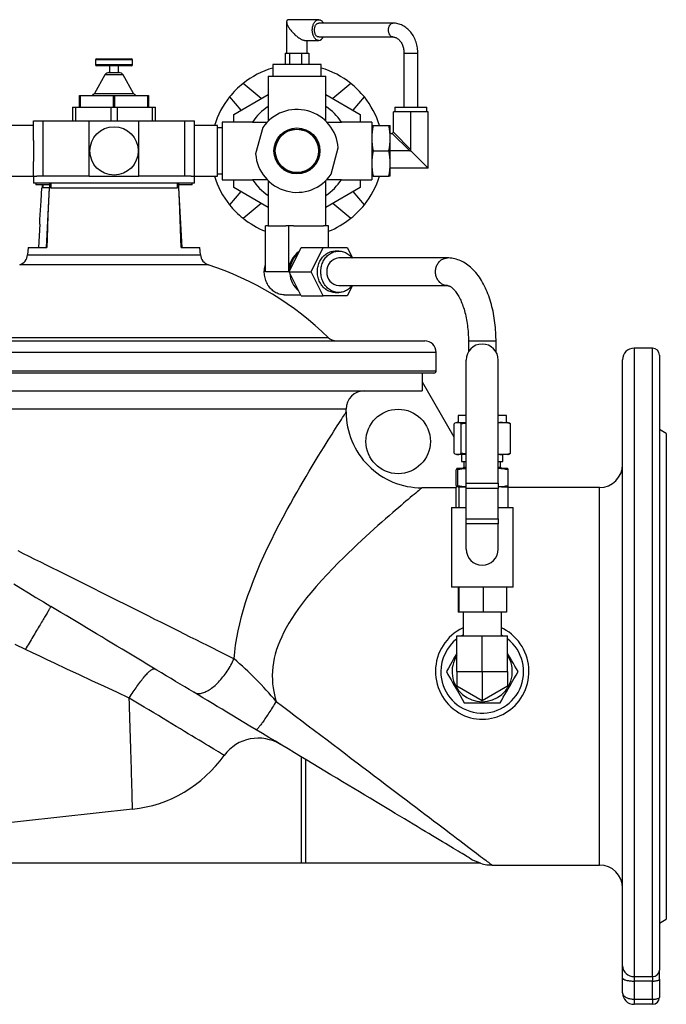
# Model space of a CAD drawing. Extents: x -79 to 923, y -526 to 822.
# Tile 3 of 4: x 120 to 401, y 392 to 820. Entities that reach past the tile are written whole.
import ezdxf

# ---------------------------------------------------------------- set-up
doc = ezdxf.new("R2010")
doc.units = 0
doc.layers.get('0').update_dxf_attribs({"linetype": 'CONTINUOUS'})

msp = doc.modelspace()

# ---------------------------------------------------------------- linework, layer by layer
at = {"color": 7, "linetype": 'CONTINUOUS'}
for p, q in [((236.42, 819.14), (236.42, 805.6)), ((250.37, 820.1), (237.38, 820.1)), ((282.55, 818.6), (250.37, 818.6)), ((244.46, 811.1), (250.37, 811.1)), ((245.42, 805.6), (245.42, 811.1)), ((250.37, 812.6), (282.55, 812.6)), ((235.78, 805.6), (236.75, 805.6)), ((235.78, 805.6), (235.78, 800.6)), ((236.75, 805.6), (237.72, 805.6)), ((237.72, 805.6), (240.29, 805.6)), ((237.72, 805.6), (237.72, 800.6)), ((240.29, 805.6), (242.86, 805.6)), ((242.86, 805.6), (244.46, 805.6)), ((242.86, 805.6), (242.86, 800.6)), ((244.46, 805.6), (246.07, 805.6)), ((246.07, 805.6), (246.07, 800.6)), ((287.42, 805.6), (287.42, 782.1)), ((293.42, 782.1), (293.42, 805.6)), ((153.42, 802.6), (153.42, 800.6)), ((153.92, 803.1), (161.42, 803.1)), ((168.92, 800.1), (153.92, 800.1)), ((159.42, 800.1), (159.42, 797.1)), ((161.42, 803.1), (168.92, 803.1)), ((163.42, 797.1), (163.42, 800.1)), ((169.42, 800.6), (169.42, 802.6)), ((230.42, 800.6), (230.42, 795.6)), ((251.42, 800.6), (230.42, 800.6)), ((251.42, 795.6), (251.42, 800.6)), ((157.5, 796.1), (152.88, 788.1)), ((159.24, 797.1), (161.42, 797.1)), ((161.42, 797.1), (163.61, 797.1)), ((169.96, 788.1), (165.34, 796.1)), ((228.42, 795.6), (228.42, 782.41)), ((228.42, 795.6), (253.42, 795.6)), ((253.42, 782.41), (253.42, 795.6)), ((225.3, 785.84), (217.5, 792.38)), ((264.34, 792.38), (256.54, 785.84)), ((146.42, 782.1), (146.42, 787.1)), ((146.42, 787.1), (146.67, 787.1)), ((146.67, 787.1), (161.17, 787.1)), ((161.17, 787.1), (161.67, 787.1)), ((161.67, 787.1), (176.17, 787.1)), ((176.17, 787.1), (176.42, 787.1)), ((176.42, 787.1), (176.42, 782.1)), ((213.42, 778.98), (228.42, 787.64)), ((253.42, 787.64), (268.42, 778.98)), ((211.64, 786.52), (216.48, 780.75)), ((265.36, 780.75), (270.2, 786.52)), ((143.42, 782.1), (143.42, 776.1)), ((143.42, 782.1), (144.87, 782.1)), ((144.87, 776.1), (144.87, 782.1)), ((144.87, 782.1), (159.97, 782.1)), ((159.97, 782.1), (159.97, 776.1)), ((159.97, 782.1), (162.87, 782.1)), ((162.87, 776.1), (162.87, 782.1)), ((162.87, 782.1), (177.97, 782.1)), ((177.97, 782.1), (177.97, 776.1)), ((177.97, 782.1), (179.42, 782.1)), ((179.42, 776.1), (179.42, 782.1)), ((213.42, 775.6), (213.42, 778.98)), ((228.42, 782.41), (228.42, 776.05)), ((253.42, 776.05), (253.42, 782.41)), ((268.42, 778.98), (268.42, 775.6)), ((282.92, 771.6), (282.92, 780.1)), ((290.42, 780.1), (282.92, 780.1)), ((283.42, 782.1), (283.42, 780.1)), ((283.42, 782.1), (297.42, 782.1)), ((290.42, 763.6), (290.42, 780.1)), ((297.92, 780.1), (290.42, 780.1)), ((297.42, 780.1), (297.42, 782.1)), ((297.92, 755.6), (297.92, 780.1)), ((126.42, 767.68), (126.42, 776.1)), ((126.42, 776.1), (130.67, 776.1)), ((130.67, 776.1), (150.67, 776.1)), ((150.67, 752.1), (150.67, 776.1)), ((150.67, 776.1), (172.17, 776.1)), ((172.17, 752.1), (172.17, 776.1)), ((172.17, 776.1), (192.17, 776.1)), ((192.17, 776.1), (196.42, 776.1)), ((196.42, 767.68), (196.42, 776.1)), ((221.61, 775.6), (208.42, 775.6)), ((208.42, 775.6), (208.42, 750.6)), ((221.61, 775.6), (227.97, 775.6)), ((253.87, 775.6), (260.23, 775.6)), ((273.42, 775.6), (260.23, 775.6)), ((273.42, 775.6), (273.42, 750.6)), ((126.42, 774.1), (116.42, 774.1)), ((206.42, 774.1), (196.42, 774.1)), ((206.42, 752.1), (206.42, 774.1)), ((208.42, 773.1), (206.42, 773.1)), ((226.04, 773.23), (222.97, 761.8)), ((273.42, 774.1), (274.04, 774.1)), ((274.04, 774.1), (280.8, 774.1)), ((280.8, 774.1), (281.42, 774.1)), ((281.42, 768.6), (281.42, 774.1)), ((281.92, 770.6), (281.42, 770.6)), ((126.42, 767.68), (126.42, 758.52)), ((196.42, 758.52), (196.42, 767.68)), ((281.42, 757.6), (281.42, 768.6)), ((255.8, 752.97), (258.87, 764.4)), ((274.04, 763.1), (280.8, 763.1)), ((289.92, 763.1), (281.42, 763.1)), ((290.36, 763.16), (297.92, 755.6)), ((126.42, 752.1), (126.42, 758.52)), ((196.42, 752.1), (196.42, 758.52)), ((281.42, 752.1), (281.42, 757.6)), ((206.42, 753.1), (208.42, 753.1)), ((297.92, 755.6), (281.42, 755.6)), ((116.42, 752.1), (126.42, 752.1)), ((126.42, 752.1), (126.42, 749.1)), ((126.42, 752.1), (127.88, 752.1)), ((133.96, 749.1), (126.42, 749.1)), ((127.42, 749.1), (127.42, 748.35)), ((150.67, 752.1), (127.88, 752.1)), ((133.32, 749.1), (133.32, 747.1)), ((150.67, 752.1), (172.17, 752.1)), ((194.96, 752.1), (172.17, 752.1)), ((196.42, 749.1), (188.88, 749.1)), ((189.52, 747.1), (189.52, 749.1)), ((194.96, 752.1), (196.42, 752.1)), ((195.42, 748.35), (195.42, 749.1)), ((196.42, 749.1), (196.42, 752.1)), ((196.42, 752.1), (206.42, 752.1)), ((208.42, 750.6), (221.61, 750.6)), ((213.42, 747.22), (213.42, 750.6)), ((227.97, 750.6), (221.61, 750.6)), ((228.42, 750.15), (228.42, 743.79)), ((253.42, 743.79), (253.42, 750.15)), ((260.23, 750.6), (253.87, 750.6)), ((260.23, 750.6), (273.42, 750.6)), ((268.42, 750.6), (268.42, 747.22)), ((274.04, 752.1), (273.42, 752.1)), ((274.04, 752.1), (280.8, 752.1)), ((281.42, 752.1), (280.8, 752.1)), ((133.32, 748.35), (127.42, 748.35)), ((130.45, 747.1), (130.06, 747.1)), ((130.25, 748.35), (130.25, 747.1)), ((133.24, 747.1), (130.45, 747.1)), ((133.24, 747.1), (131.87, 721.1)), ((133.96, 747.1), (133.24, 747.1)), ((133.24, 747.1), (133.24, 747.1)), ((133.96, 747.1), (188.88, 747.1)), ((189.6, 747.1), (188.88, 747.1)), ((195.42, 748.35), (189.52, 748.35)), ((190.97, 721.1), (189.6, 747.1)), ((189.6, 747.1), (189.6, 747.1)), ((216.48, 745.45), (211.64, 739.68)), ((228.42, 738.56), (213.42, 747.22)), ((268.42, 747.22), (253.42, 738.56)), ((270.2, 739.68), (265.36, 745.45)), ((217.5, 733.82), (225.3, 740.36)), ((228.42, 743.79), (228.42, 730.6)), ((253.42, 730.6), (253.42, 743.79)), ((256.54, 740.36), (264.34, 733.82)), ((129.13, 731.23), (128.6, 721.1)), ((227.24, 710.6), (227.24, 730.6)), ((228.42, 730.6), (227.24, 730.6)), ((228.42, 730.6), (236.06, 730.6)), ((237.32, 730.6), (236.06, 730.6)), ((237.32, 710.6), (237.32, 730.6)), ((239.48, 730.6), (237.32, 730.6)), ((239.48, 730.6), (252.44, 730.6)), ((254.6, 730.6), (252.44, 730.6)), ((254.6, 721.1), (254.6, 730.6)), ((124.15, 721.1), (123.87, 717.94)), ((124.15, 721.1), (132.24, 721.1)), ((190.6, 721.1), (198.7, 721.1)), ((198.97, 717.94), (198.7, 721.1)), ((237.5, 710.6), (242.74, 721.1)), ((242.74, 721.1), (252.31, 721.1)), ((247.08, 710.6), (252.31, 721.1)), ((252.31, 721.1), (262.78, 721.1)), ((259.06, 719.6), (257.55, 719.6)), ((262.78, 721.1), (265.03, 716.6)), ((306.3, 716.6), (259.06, 716.6)), ((242.74, 700.1), (237.5, 710.6)), ((237.5, 710.6), (247.08, 710.6)), ((252.31, 700.1), (247.08, 710.6)), ((257.55, 701.6), (259.06, 701.6)), ((259.06, 704.6), (306.3, 704.6)), ((265.03, 704.6), (262.78, 700.1)), ((235.38, 700.6), (242.49, 700.6)), ((242.74, 700.1), (252.31, 700.1)), ((262.78, 700.1), (252.31, 700.1)), ((26.42, 680.6), (296.42, 680.6)), ((315.42, 680.6), (315.42, 675.81)), ((327.42, 675.81), (327.42, 680.6)), ((395.42, 677.4), (387.42, 677.4)), ((301.42, 667.6), (301.42, 675.6)), ((314.42, 618.76), (314.42, 672.21)), ((328.42, 618.76), (328.42, 672.21)), ((382.42, 409.05), (382.42, 672.4)), ((398.42, 674.4), (398.42, 407.22)), ((300.42, 666.6), (22.42, 666.6)), ((295.42, 662.66), (295.42, 666.6)), ((27.51, 658.9), (295.33, 658.9)), ((295.33, 662.66), (295.33, 658.9)), ((295.42, 662.66), (295.33, 662.66)), ((309.19, 638.81), (295.42, 662.66)), ((262.3, 649.71), (262.3, 650.9)), ((310.92, 648.17), (310.92, 645.17)), ((311.25, 648.17), (310.92, 648.17)), ((314.42, 648.17), (311.25, 648.17)), ((331.92, 648.17), (328.42, 648.17)), ((331.92, 645.17), (331.92, 648.17)), ((309.19, 631.79), (309.19, 644.55)), ((310.42, 645.17), (310.06, 645.04)), ((310.42, 645.17), (310.77, 645.17)), ((310.77, 645.17), (314.42, 645.17)), ((312.34, 631.79), (312.34, 644.55)), ((328.42, 645.14), (329.12, 645.17)), ((328.42, 645.17), (329.12, 645.17)), ((329.12, 645.17), (332.42, 645.17)), ((332.78, 645.04), (332.42, 645.17)), ((333.65, 631.79), (333.65, 644.55)), ((401.42, 640.4), (398.42, 642.13)), ((401.42, 640.4), (401.42, 429.4)), ((310.06, 631.3), (310.42, 631.17)), ((310.77, 631.17), (310.42, 631.17)), ((314.42, 631.17), (310.77, 631.17)), ((312.42, 631.17), (312.42, 628.17)), ((329.12, 631.17), (328.42, 631.19)), ((329.12, 631.17), (328.42, 631.17)), ((332.42, 631.17), (329.12, 631.17)), ((330.42, 628.17), (330.42, 631.17)), ((332.42, 631.17), (332.78, 631.3)), ((310.09, 617.79), (310.09, 624.55)), ((310.42, 625.17), (310.4, 625.16)), ((310.44, 625.17), (310.42, 625.17)), ((314.42, 625.17), (310.44, 625.17)), ((310.79, 617.79), (310.79, 624.55)), ((312.42, 628.17), (314.42, 628.17)), ((313.42, 625.67), (312.92, 625.17)), ((313.42, 628.17), (313.42, 625.67)), ((313.42, 625.67), (314.42, 625.67)), ((328.42, 628.17), (330.42, 628.17)), ((328.42, 625.67), (329.42, 625.67)), ((332.42, 625.17), (328.42, 625.17)), ((329.42, 625.67), (329.42, 628.17)), ((329.92, 625.17), (329.42, 625.67)), ((332.44, 625.16), (332.42, 625.17)), ((332.75, 617.79), (332.75, 624.55)), ((310.15, 616.75), (295.24, 616.75)), ((310.15, 608.17), (310.15, 617.17)), ((310.15, 617.17), (310.4, 617.17)), ((310.4, 617.17), (310.42, 617.17)), ((310.44, 617.17), (310.42, 617.17)), ((311.04, 617.17), (310.44, 617.17)), ((311.04, 617.17), (311.41, 617.17)), ((311.41, 608.17), (311.41, 617.17)), ((311.41, 617.17), (314.42, 617.17)), ((314.42, 616.52), (314.42, 618.76)), ((314.42, 603.31), (314.42, 616.52)), ((328.42, 618.76), (328.42, 616.52)), ((329.75, 617.17), (328.42, 617.17)), ((328.42, 603.31), (328.42, 616.52)), ((329.75, 617.17), (332.69, 617.17)), ((332.42, 617.17), (332.44, 617.17)), ((332.69, 608.17), (332.69, 617.17)), ((372.42, 616.9), (332.69, 616.9)), ((308.02, 608.17), (308.02, 573.67)), ((308.02, 608.17), (314.42, 608.17)), ((328.42, 608.17), (334.82, 608.17)), ((334.82, 573.67), (334.82, 608.17)), ((314.42, 601.07), (314.42, 603.31)), ((328.42, 603.31), (328.42, 601.07)), ((314.42, 590.17), (314.42, 601.07)), ((328.42, 590.17), (328.42, 601.07)), ((321.42, 573.67), (308.02, 573.67)), ((310.93, 573.67), (310.93, 562.67)), ((311.32, 573.67), (311.32, 562.67)), ((334.82, 573.67), (321.42, 573.67)), ((321.8, 573.67), (321.8, 562.67)), ((331.91, 573.67), (331.91, 562.67)), ((311.32, 562.67), (310.93, 562.67)), ((321.8, 562.67), (311.32, 562.67)), ((313.09, 562.67), (313.09, 552.4)), ((331.91, 562.67), (321.8, 562.67)), ((329.75, 552.4), (329.75, 562.67)), ((310.42, 536.9), (310.42, 552.4)), ((310.42, 552.4), (321.42, 552.4)), ((321.42, 536.9), (321.42, 552.4)), ((321.42, 552.4), (332.42, 552.4)), ((332.42, 536.9), (332.42, 552.4)), ((310.42, 536.9), (310.42, 530.55)), ((321.42, 536.9), (321.42, 524.2)), ((332.42, 536.9), (332.42, 530.55)), ((321.42, 524.2), (310.42, 530.55)), ((332.42, 530.55), (321.42, 524.2)), ((313.63, 523.4), (329.21, 523.4)), ((242.81, 499.86), (242.81, 453.9)), ((244.57, 498.8), (244.57, 453.9)), ((82.81, 453.9), (242.81, 453.9)), ((242.81, 453.9), (244.57, 453.9)), ((244.57, 453.9), (320.6, 453.9)), ((325.67, 452.9), (372.42, 452.9)), ((398.42, 427.67), (401.42, 429.4)), ((382.42, 403.79), (382.42, 409.05)), ((398.42, 403.28), (398.42, 407.22)), ((382.42, 397.4), (382.42, 403.79)), ((398.42, 403.28), (398.42, 395.4)), ((395.42, 392.4), (387.42, 392.4))]:
    msp.add_line(p, q, dxfattribs=at)
at = {"color": 8, "linetype": 'CONTINUOUS'}
for p, q in [((287.42, 805.6), (293.42, 805.6)), ((161.42, 802.6), (153.42, 802.6)), ((153.42, 800.6), (169.42, 800.6)), ((169.42, 802.6), (161.42, 802.6)), ((165.34, 796.1), (157.5, 796.1)), ((146.67, 787.1), (146.67, 782.1)), ((152.88, 788.1), (169.96, 788.1)), ((161.17, 782.1), (161.17, 787.1)), ((161.67, 787.1), (161.67, 782.1)), ((176.17, 782.1), (176.17, 787.1)), ((130.67, 752.1), (130.67, 776.1)), ((192.17, 752.1), (192.17, 776.1)), ((289.92, 763.1), (282.33, 770.69)), ((282.83, 771.19), (290.42, 763.6)), ((133.96, 749.1), (133.96, 747.1)), ((188.88, 749.1), (133.96, 749.1)), ((188.88, 749.1), (188.88, 747.1)), ((130.45, 748.35), (130.45, 747.1)), ((123.87, 717.94), (198.97, 717.94)), ((202.41, 713.62), (120.43, 713.62)), ((237.32, 710.6), (227.24, 710.6)), ((68.36, 682.03), (254.48, 682.03)), ((315.42, 680.6), (327.42, 680.6)), ((387.42, 677.4), (387.42, 404.47)), ((395.42, 404.47), (395.42, 677.4)), ((301.42, 675.6), (21.42, 675.6)), ((21.42, 667.6), (301.42, 667.6)), ((262.3, 650.9), (60.54, 650.9)), ((314.42, 618.76), (328.42, 618.76)), ((328.42, 616.52), (314.42, 616.52)), ((372.42, 534.9), (372.42, 616.9)), ((314.42, 603.31), (328.42, 603.31)), ((328.42, 601.07), (314.42, 601.07)), ((310.42, 536.9), (321.42, 536.9)), ((321.42, 536.9), (332.42, 536.9)), ((372.42, 452.9), (372.42, 534.9)), ((387.42, 404.47), (395.42, 404.47)), ((387.42, 404.47), (387.42, 402.5)), ((395.42, 402.5), (387.42, 402.5)), ((387.42, 402.5), (387.42, 394.62)), ((395.42, 404.47), (395.42, 402.5)), ((395.42, 394.62), (395.42, 402.5)), ((387.42, 394.62), (395.42, 394.62)), ((387.42, 394.62), (387.42, 392.4)), ((395.42, 394.62), (395.42, 392.4))]:
    msp.add_line(p, q, dxfattribs=at)
at = {"color": 7, "linetype": 'CONTINUOUS', "flags": 128}
for points in [[(237.38, 820.1), (237.28, 820.1), (237.09, 820.07), (236.93, 820.02), (236.79, 819.95), (236.67, 819.85), (236.57, 819.73), (236.5, 819.59), (236.45, 819.43), (236.42, 819.24), (236.42, 819.03), (236.45, 818.81), (236.5, 818.57), (236.57, 818.31), (236.67, 818.04), (236.79, 817.75), (236.93, 817.46), (237.1, 817.15), (237.28, 816.83), (237.49, 816.51), (237.71, 816.18), (237.95, 815.85), (238.21, 815.52), (238.49, 815.18), (238.77, 814.85), (239.07, 814.53), (239.38, 814.21), (239.69, 813.9), (240.02, 813.59), (240.34, 813.3), (240.68, 813.02), (241.01, 812.76), (241.34, 812.51), (241.67, 812.27), (242, 812.06), (242.32, 811.86), (242.63, 811.69), (242.93, 811.53), (243.22, 811.4), (243.5, 811.29), (243.77, 811.21), (244.02, 811.15), (244.25, 811.11), (244.46, 811.1)], [(250.37, 811.1), (250.12, 811.12), (249.88, 811.17), (249.64, 811.26), (249.41, 811.38), (249.18, 811.53), (248.96, 811.72), (248.76, 811.94), (248.57, 812.18), (248.39, 812.45), (248.22, 812.75), (248.08, 813.07), (247.95, 813.41), (247.84, 813.76), (247.75, 814.13), (247.68, 814.52), (247.63, 814.91), (247.6, 815.3), (247.6, 815.7), (247.61, 816.1), (247.65, 816.49), (247.71, 816.88), (247.79, 817.25), (247.89, 817.62), (248.01, 817.96), (248.15, 818.29), (248.3, 818.6), (248.47, 818.89), (248.66, 819.14), (248.86, 819.38), (249.07, 819.58), (249.29, 819.75), (249.52, 819.89), (249.76, 819.99), (250, 820.06), (250.25, 820.1), (250.49, 820.1), (250.74, 820.06), (250.98, 819.99), (251.21, 819.89), (251.45, 819.75), (251.67, 819.58), (251.88, 819.38), (252.08, 819.14), (252.26, 818.89), (252.44, 818.6), (252.44, 818.6)], [(250.37, 812.6), (250.27, 812.6), (250.07, 812.64), (249.87, 812.71), (249.69, 812.81), (249.5, 812.95), (249.33, 813.12), (249.17, 813.31), (249.03, 813.54), (248.9, 813.78), (248.78, 814.05), (248.69, 814.34), (248.62, 814.64), (248.56, 814.95), (248.53, 815.28), (248.52, 815.6), (248.53, 815.92), (248.56, 816.24), (248.62, 816.56), (248.69, 816.86), (248.78, 817.15), (248.9, 817.42), (249.03, 817.66), (249.17, 817.89), (249.33, 818.08), (249.5, 818.25), (249.69, 818.39), (249.87, 818.49), (250.07, 818.56), (250.27, 818.6), (250.37, 818.6)], [(293.42, 805.6), (293.42, 805.96), (293.39, 806.6), (293.33, 807.24), (293.25, 807.87), (293.15, 808.5), (293.02, 809.12), (292.86, 809.74), (292.68, 810.34), (292.47, 810.94), (292.24, 811.52), (291.98, 812.08), (291.7, 812.63), (291.4, 813.17), (291.08, 813.69), (290.73, 814.18), (290.37, 814.66), (289.98, 815.11), (289.58, 815.54), (289.15, 815.94), (288.72, 816.32), (288.26, 816.67), (287.8, 817), (287.32, 817.29), (286.83, 817.56), (286.32, 817.8), (285.81, 818), (285.3, 818.18), (284.77, 818.33), (284.25, 818.44), (283.72, 818.52), (283.18, 818.58), (282.68, 818.6), (282.55, 818.6)], [(282.55, 812.6), (282.67, 812.6), (282.98, 812.57), (283.29, 812.51), (283.6, 812.42), (283.9, 812.31), (284.2, 812.16), (284.48, 812), (284.76, 811.8), (285.03, 811.58), (285.29, 811.34), (285.54, 811.08), (285.78, 810.79), (286.01, 810.48), (286.22, 810.15), (286.42, 809.8), (286.6, 809.43), (286.77, 809.04), (286.92, 808.64), (287.05, 808.22), (287.17, 807.8), (287.26, 807.36), (287.33, 806.91), (287.38, 806.46), (287.41, 806), (287.42, 805.6)], [(129.13, 731.23), (129.24, 733.28), (129.71, 741.46), (130.06, 747.1)], [(133.24, 747.1), (132.94, 741.1), (132.68, 735.11), (132.49, 730.1), (132.33, 725.1), (132.24, 721.1)], [(190.6, 721.1), (190.51, 725.1), (190.38, 729.19), (190.23, 733.28), (189.88, 741.46), (189.6, 747.1)], [(257.55, 701.6), (257.19, 701.61), (256.7, 701.65), (256.22, 701.73), (255.75, 701.84), (255.28, 701.99), (254.83, 702.17), (254.38, 702.38), (253.94, 702.63), (253.52, 702.9), (253.12, 703.2), (252.73, 703.54), (252.36, 703.9), (252.01, 704.29), (251.68, 704.7), (251.37, 705.13), (251.09, 705.58), (250.84, 706.06), (250.61, 706.55), (250.4, 707.06), (250.22, 707.58), (250.08, 708.11), (249.96, 708.66), (249.87, 709.21), (249.81, 709.76), (249.78, 710.32), (249.78, 710.88), (249.81, 711.44), (249.87, 711.99), (249.96, 712.54), (250.08, 713.09), (250.22, 713.62), (250.4, 714.14), (250.61, 714.65), (250.84, 715.14), (251.09, 715.61), (251.37, 716.07), (251.68, 716.5), (252.01, 716.91), (252.36, 717.3), (252.73, 717.66), (253.12, 717.99), (253.52, 718.3), (253.94, 718.57), (254.38, 718.82), (254.83, 719.03), (255.28, 719.21), (255.75, 719.36), (256.22, 719.47), (256.7, 719.55), (257.19, 719.59), (257.55, 719.6)], [(264.85, 704.6), (264.77, 704.49), (264.43, 704.09), (264.07, 703.72), (263.69, 703.37), (263.29, 703.05), (262.88, 702.76), (262.45, 702.5), (262.01, 702.27), (261.55, 702.08), (261.09, 701.91), (260.62, 701.78), (260.14, 701.69), (259.66, 701.63), (259.18, 701.6), (258.7, 701.61), (258.22, 701.65), (257.74, 701.73), (257.26, 701.84), (256.8, 701.99), (256.34, 702.17), (255.89, 702.38), (255.46, 702.63), (255.03, 702.9), (254.63, 703.2), (254.24, 703.54), (253.87, 703.9), (253.52, 704.29), (253.19, 704.7), (252.89, 705.13), (252.6, 705.58), (252.35, 706.06), (252.12, 706.55), (251.91, 707.06), (251.74, 707.58), (251.59, 708.11), (251.47, 708.66), (251.38, 709.21), (251.32, 709.76), (251.29, 710.32), (251.29, 710.88), (251.32, 711.44), (251.38, 711.99), (251.47, 712.54), (251.59, 713.09), (251.74, 713.62), (251.91, 714.14), (252.12, 714.65), (252.35, 715.14), (252.6, 715.61), (252.89, 716.07), (253.19, 716.5), (253.52, 716.91), (253.87, 717.3), (254.24, 717.66), (254.63, 717.99), (255.03, 718.3), (255.46, 718.57), (255.89, 718.82), (256.34, 719.03), (256.8, 719.21), (257.26, 719.36), (257.74, 719.47), (258.22, 719.55), (258.7, 719.59), (259.18, 719.6), (259.66, 719.57), (260.14, 719.51), (260.62, 719.42), (261.09, 719.29), (261.55, 719.12), (262.01, 718.93), (262.45, 718.7), (262.88, 718.44), (263.29, 718.15), (263.69, 717.83), (264.07, 717.48), (264.43, 717.11), (264.77, 716.71), (264.85, 716.6)], [(327.42, 680.6), (327.42, 681.16), (327.4, 682.2), (327.37, 683.25), (327.32, 684.29), (327.25, 685.33), (327.16, 686.37), (327.06, 687.4), (326.95, 688.43), (326.81, 689.45), (326.66, 690.46), (326.5, 691.47), (326.31, 692.47), (326.11, 693.46), (325.89, 694.44), (325.66, 695.41), (325.41, 696.37), (325.14, 697.31), (324.86, 698.25), (324.56, 699.17), (324.25, 700.08), (323.91, 700.97), (323.56, 701.85), (323.2, 702.71), (322.82, 703.55), (322.42, 704.38), (322, 705.19), (321.57, 705.98), (321.12, 706.75), (320.65, 707.49), (320.17, 708.22), (319.67, 708.91), (319.16, 709.59), (318.63, 710.24), (318.09, 710.86), (317.53, 711.45), (316.96, 712.01), (316.38, 712.54), (315.79, 713.04), (315.19, 713.51), (314.58, 713.94), (313.97, 714.34), (313.34, 714.71), (312.71, 715.04), (312.08, 715.34), (311.44, 715.61), (310.8, 715.85), (310.15, 716.05), (309.51, 716.22), (308.86, 716.36), (308.21, 716.47), (307.56, 716.54), (306.91, 716.59), (306.3, 716.6)], [(235.38, 700.6), (235.25, 700.6), (234.74, 700.63), (234.24, 700.69), (233.74, 700.78), (233.24, 700.91), (232.76, 701.07), (232.28, 701.27), (231.81, 701.49), (231.36, 701.75), (230.91, 702.04), (230.49, 702.36), (230.08, 702.7), (229.69, 703.08), (229.32, 703.48), (228.96, 703.9), (228.64, 704.35), (228.33, 704.82), (228.05, 705.31), (227.79, 705.81), (227.56, 706.34), (227.36, 706.87), (227.19, 707.43), (227.04, 707.99), (226.92, 708.56), (226.83, 709.14), (226.77, 709.72), (226.74, 710.31), (226.74, 710.89), (226.77, 711.48), (226.83, 712.06), (226.92, 712.64), (227.04, 713.21), (227.19, 713.77), (227.24, 713.97)], [(306.3, 704.6), (306.36, 704.6), (306.53, 704.58), (306.69, 704.55), (306.86, 704.51), (307.02, 704.45), (307.2, 704.38), (307.4, 704.28), (307.61, 704.16), (307.84, 704.01), (308.07, 703.85), (308.31, 703.66), (308.56, 703.44), (308.81, 703.2), (309.07, 702.93), (309.34, 702.64), (309.61, 702.32), (309.88, 701.97), (310.16, 701.59), (310.44, 701.19), (310.71, 700.76), (310.99, 700.3), (311.27, 699.82), (311.54, 699.31), (311.8, 698.77), (312.07, 698.21), (312.33, 697.62), (312.58, 697.01), (312.82, 696.38), (313.06, 695.72), (313.29, 695.05), (313.51, 694.35), (313.72, 693.63), (313.92, 692.9), (314.11, 692.15), (314.28, 691.38), (314.45, 690.59), (314.6, 689.79), (314.75, 688.98), (314.87, 688.16), (314.99, 687.33), (315.09, 686.48), (315.18, 685.63), (315.26, 684.77), (315.32, 683.9), (315.36, 683.03), (315.4, 682.16), (315.42, 681.29), (315.42, 680.6)], [(312.34, 644.55), (313.86, 644.81), (314.42, 644.88)], [(314.42, 631.46), (313.87, 631.53), (312.34, 631.79)], [(196.05, 527.96), (194.13, 529.11), (192.19, 530.27), (190.21, 531.46), (188.21, 532.66), (186.19, 533.88), (184.14, 535.11), (182.07, 536.35), (179.98, 537.61), (177.88, 538.87), (175.75, 540.15), (173.61, 541.44), (171.45, 542.73), (169.28, 544.04), (167.1, 545.35), (164.91, 546.67), (162.71, 547.99), (160.5, 549.31), (158.29, 550.64), (156.07, 551.98), (153.85, 553.31), (151.63, 554.64), (149.41, 555.98), (147.19, 557.31), (144.98, 558.64), (142.77, 559.97), (140.57, 561.29), (138.38, 562.6), (136.2, 563.92), (134.03, 565.22)], [(312.27, 552.4), (312.53, 552.55), (313.09, 552.86)], [(312.6, 518.29), (313.79, 517.75), (315.03, 517.29), (316.29, 516.9), (317.58, 516.6), (318.88, 516.39), (320.19, 516.27), (321.52, 516.23), (322.84, 516.28), (324.16, 516.42), (325.46, 516.64), (326.72, 516.95), (327.96, 517.34), (329.18, 517.81), (330.36, 518.35), (331.5, 518.97), (332.62, 519.68), (333.7, 520.46), (334.72, 521.32), (335.69, 522.23), (336.59, 523.2), (337.46, 524.28), (338.26, 525.41), (338.99, 526.59), (339.63, 527.82), (340.19, 529.09), (340.67, 530.41), (341.06, 531.76), (341.36, 533.13), (341.57, 534.53), (341.69, 535.92), (341.71, 537.31), (341.65, 538.7), (341.49, 540.08), (341.24, 541.45), (340.91, 542.79), (340.49, 544.11), (339.98, 545.39), (339.39, 546.65), (338.72, 547.86), (337.97, 549.01), (337.13, 550.14), (336.22, 551.2), (335.23, 552.21), (334.18, 553.14), (333.07, 554), (331.9, 554.78), (330.68, 555.47), (329.75, 555.92)], [(329.75, 552.86), (329.96, 552.74), (330.57, 552.4)], [(310.42, 544.85), (310.16, 544.4), (309.45, 543.17), (308.85, 542.12), (308.24, 541.07), (307.64, 540.03), (306.73, 538.45), (305.83, 536.9)], [(337.01, 536.9), (336.34, 538.07), (335.65, 539.25), (334.97, 540.44), (334.26, 541.66), (333.55, 542.89), (332.83, 544.13), (332.42, 544.85)], [(305.83, 536.9), (306.51, 535.73), (307.19, 534.55), (307.87, 533.36), (308.58, 532.14), (309.29, 530.9), (310.01, 529.67), (310.61, 528.62), (311.22, 527.57), (311.82, 526.53), (312.73, 524.95), (313.63, 523.4)], [(329.21, 523.4), (329.89, 524.57), (330.57, 525.75), (331.26, 526.94), (331.96, 528.16), (332.68, 529.39), (333.39, 530.63), (334, 531.68), (334.6, 532.73), (335.2, 533.77), (336.11, 535.34), (337.01, 536.9)], [(223.13, 511.68), (220.49, 513.27), (217.85, 514.86), (215.21, 516.44), (212.59, 518.02), (210.47, 519.29), (208.36, 520.56), (206.27, 521.81), (204.2, 523.05), (202.11, 524.31), (200.05, 525.55), (198.03, 526.77), (196.05, 527.96)], [(316.1, 455.82), (315.71, 456.05), (315.25, 456.33), (314.71, 456.65), (314.11, 457.02), (313.43, 457.43), (312.67, 457.88), (311.85, 458.37), (310.95, 458.91), (309.99, 459.49), (308.95, 460.12), (307.85, 460.78), (306.67, 461.48), (305.43, 462.23), (304.12, 463.02), (302.75, 463.84), (301.31, 464.71), (299.81, 465.61), (298.24, 466.55), (296.61, 467.53), (294.92, 468.54), (293.18, 469.59), (291.37, 470.68), (289.51, 471.8), (287.59, 472.95), (285.62, 474.14), (283.59, 475.35), (281.51, 476.6), (279.38, 477.88), (277.2, 479.19), (274.98, 480.53), (272.71, 481.89), (270.4, 483.28), (268.04, 484.7), (265.64, 486.14), (263.2, 487.6), (260.73, 489.09), (258.22, 490.6), (255.67, 492.13), (253.09, 493.68), (250.49, 495.24), (247.85, 496.83), (245.19, 498.43), (242.5, 500.04), (239.78, 501.67), (237.05, 503.32), (234.3, 504.97), (231.53, 506.64), (228.74, 508.31), (225.94, 509.99), (223.13, 511.68)], [(169.46, 477.15), (106.09, 470.26), (82.81, 467.75)]]:
    msp.add_lwpolyline(points, dxfattribs=at)
at = {"color": 8, "linetype": 'CONTINUOUS', "flags": 128}
for points in [[(282.54, 812.6), (282.45, 812.6), (282.25, 812.64), (282.05, 812.71), (281.86, 812.81), (281.68, 812.95), (281.51, 813.12), (281.35, 813.31), (281.2, 813.54), (281.07, 813.78), (280.96, 814.05), (280.87, 814.34), (280.79, 814.64), (280.74, 814.95), (280.71, 815.28), (280.7, 815.6), (280.71, 815.92), (280.74, 816.24), (280.79, 816.56), (280.87, 816.86), (280.96, 817.15), (281.07, 817.42), (281.2, 817.66), (281.35, 817.89), (281.51, 818.08), (281.68, 818.25), (281.86, 818.39), (282.05, 818.49), (282.25, 818.56), (282.45, 818.6), (282.55, 818.6)], [(306.3, 704.6), (306.21, 704.6), (305.81, 704.63), (305.43, 704.69), (305.04, 704.78), (304.67, 704.91), (304.3, 705.07), (303.94, 705.26), (303.6, 705.48), (303.27, 705.73), (302.96, 706.01), (302.67, 706.32), (302.41, 706.65), (302.16, 707), (301.93, 707.37), (301.74, 707.76), (301.56, 708.17), (301.42, 708.59), (301.3, 709.03), (301.21, 709.47), (301.15, 709.92), (301.13, 710.37), (301.13, 710.83), (301.15, 711.28), (301.21, 711.73), (301.3, 712.17), (301.42, 712.6), (301.56, 713.03), (301.74, 713.43), (301.93, 713.83), (302.16, 714.2), (302.41, 714.55), (302.67, 714.88), (302.96, 715.19), (303.27, 715.47), (303.6, 715.72), (303.94, 715.94), (304.3, 716.13), (304.67, 716.29), (305.04, 716.42), (305.43, 716.51), (305.81, 716.57), (306.21, 716.6), (306.3, 716.6)], [(213.58, 542.53), (213.87, 545.47), (214.25, 548.4), (214.76, 551.53), (215.36, 554.65), (216.05, 557.74), (216.82, 560.8), (217.68, 563.88), (218.61, 566.92), (219.6, 569.94), (220.66, 572.92), (222.03, 576.56), (223.48, 580.16), (224.99, 583.7), (226.54, 587.19), (228.14, 590.62), (229.8, 594.06), (231.5, 597.46), (233.21, 600.79), (234.94, 604.07), (236.68, 607.28), (238.06, 609.79), (239.45, 612.27), (240.83, 614.7), (242.2, 617.09), (243.56, 619.43), (244.9, 621.72), (246.23, 623.95), (247.54, 626.13), (248.88, 628.36), (250.2, 630.51), (251.47, 632.59), (252.71, 634.59), (253.61, 636.04), (254.49, 637.45), (255.34, 638.8), (256.15, 640.09), (256.92, 641.31), (257.68, 642.51), (258.4, 643.63), (259.06, 644.67), (259.67, 645.63), (260.23, 646.5), (260.72, 647.26), (261.15, 647.92), (261.52, 648.5), (261.83, 648.98), (261.98, 649.21), (262.11, 649.41), (262.21, 649.58), (262.3, 649.71)], [(295.24, 616.75), (295.06, 616.6), (294.83, 616.41), (294.64, 616.25), (294.23, 615.91), (293.73, 615.49), (293.16, 615.02), (292.52, 614.48), (291.8, 613.88), (291.02, 613.22), (290.17, 612.51), (289.26, 611.74), (288.3, 610.92), (287.25, 610.03), (286.14, 609.08), (284.98, 608.09), (283.78, 607.06), (282.53, 605.98), (281, 604.65), (279.41, 603.26), (277.78, 601.82), (276.1, 600.33), (274.39, 598.8), (272.65, 597.23), (270.88, 595.61), (269.08, 593.95), (267.15, 592.16), (265.21, 590.32), (263.24, 588.43), (261.27, 586.51), (258.86, 584.11), (256.44, 581.65), (254.03, 579.12), (251.63, 576.52), (249.26, 573.85), (246.91, 571.11), (245.13, 568.92), (243.37, 566.67), (241.66, 564.37), (240.01, 562.01), (238.71, 560.03), (237.46, 558.01), (236.26, 555.94), (235.14, 553.82), (234.28, 552.03), (233.48, 550.21), (232.74, 548.34), (232.08, 546.45), (231.51, 544.52), (231.07, 542.7), (230.71, 540.85), (230.45, 538.98), (230.28, 537.1), (230.21, 535.21), (230.24, 533.33), (230.36, 531.62), (230.56, 529.92), (230.84, 528.23), (231.13, 526.8), (231.48, 525.39), (231.88, 523.99)], [(119.58, 589.5), (122, 588.29), (124.45, 587.07), (126.93, 585.83), (129.43, 584.58), (131.95, 583.32), (134.49, 582.05), (137.05, 580.77), (139.63, 579.48), (142.22, 578.19), (144.83, 576.89), (147.44, 575.58), (150.07, 574.27), (152.7, 572.95), (155.34, 571.63), (157.99, 570.31), (160.64, 568.99), (163.28, 567.66), (165.93, 566.34), (168.57, 565.02), (171.21, 563.7), (173.84, 562.39), (176.46, 561.08), (179.08, 559.77), (181.68, 558.47), (184.26, 557.18), (186.83, 555.89), (189.39, 554.62), (191.92, 553.35), (194.43, 552.09), (196.93, 550.85), (199.39, 549.62), (201.83, 548.4), (204.24, 547.19), (206.63, 546), (208.98, 544.83), (211.3, 543.67), (213.58, 542.53)], [(117.96, 575.05), (121, 573.15), (124.23, 571.16), (127.48, 569.18), (130.74, 567.2), (134.03, 565.22)], [(134.03, 565.22), (134.02, 565.2), (133.99, 565.16), (133.95, 565.08), (133.89, 564.97), (133.81, 564.84), (133.71, 564.67), (133.59, 564.47), (133.46, 564.25), (133.31, 563.99), (133.14, 563.71), (132.96, 563.4), (132.76, 563.06), (132.54, 562.7), (132.31, 562.31), (132.07, 561.9), (131.81, 561.46), (131.53, 561), (131.24, 560.52), (130.94, 560.02), (130.63, 559.49), (130.31, 558.95), (129.97, 558.39), (129.63, 557.81), (129.27, 557.22), (128.91, 556.61), (128.53, 555.99), (128.15, 555.35), (127.77, 554.71), (127.37, 554.05), (126.98, 553.39), (126.57, 552.72), (126.17, 552.04), (125.76, 551.36), (125.35, 550.68), (124.94, 550), (124.53, 549.31), (124.11, 548.62), (123.7, 547.94), (123.29, 547.26), (122.89, 546.59)], [(122.89, 546.59), (118.45, 548.72)], [(168.05, 525.45), (162.66, 527.93), (157.26, 530.43), (151.85, 532.95), (146.43, 535.48), (140.99, 538.03), (135.56, 540.59), (132.39, 542.08), (129.23, 543.58), (126.06, 545.08), (122.89, 546.59)], [(196.05, 527.96), (196.36, 527.79), (196.7, 527.65), (197.05, 527.54), (197.42, 527.47), (197.8, 527.42), (198.2, 527.41), (198.61, 527.43), (199.04, 527.48), (199.48, 527.57), (199.93, 527.68), (200.39, 527.83), (200.86, 528.01), (201.33, 528.22), (201.82, 528.46), (202.31, 528.73), (202.81, 529.03), (203.31, 529.35), (203.81, 529.71), (204.31, 530.09), (204.82, 530.5), (205.33, 530.93), (205.83, 531.39), (206.34, 531.87), (206.84, 532.38), (207.33, 532.9), (207.82, 533.45), (208.31, 534.02), (208.78, 534.6), (209.25, 535.2), (209.71, 535.82), (210.16, 536.45), (210.6, 537.09), (211.02, 537.74), (211.43, 538.41), (211.83, 539.08), (212.21, 539.76), (212.58, 540.45), (212.93, 541.14), (213.27, 541.83), (213.58, 542.53)], [(168.05, 525.45), (168.46, 526.11), (168.88, 526.77), (169.3, 527.43), (169.72, 528.07), (170.15, 528.7), (170.57, 529.32), (170.99, 529.93), (171.41, 530.52), (171.82, 531.1), (172.24, 531.66), (172.64, 532.21), (173.05, 532.73), (173.44, 533.24), (173.83, 533.73), (174.21, 534.19), (174.59, 534.64), (174.95, 535.06), (175.31, 535.45), (175.65, 535.83), (175.99, 536.17), (176.31, 536.49), (176.62, 536.79), (176.91, 537.05), (177.2, 537.29), (177.47, 537.5), (177.72, 537.69), (177.96, 537.84), (178.18, 537.96), (178.39, 538.06), (178.59, 538.12), (178.76, 538.16), (178.92, 538.17), (179.06, 538.14), (179.18, 538.09)], [(169.46, 477.15), (169.45, 477.74), (169.42, 478.63), (169.39, 479.63), (169.37, 480.62), (169.34, 481.69), (169.31, 482.84), (169.27, 484.07), (169.24, 485.4), (169.2, 486.81), (169.15, 488.3), (169.11, 489.86), (169.06, 491.68), (169, 493.58), (168.95, 495.55), (168.89, 497.61), (168.82, 499.8), (168.76, 502.07), (168.69, 504.41), (168.62, 506.81), (168.55, 508.98), (168.49, 511.2), (168.42, 513.46), (168.35, 515.75), (168.28, 518.13), (168.2, 520.55), (168.12, 522.99), (168.05, 525.45)], [(209.29, 500.53), (208.56, 500.97), (207.73, 501.47), (206.8, 502.03), (205.77, 502.65), (204.74, 503.28), (203.63, 503.95), (202.44, 504.66), (201.18, 505.42), (199.81, 506.25), (198.36, 507.12), (196.85, 508.04), (195.27, 508.99), (193.66, 509.96), (191.99, 510.97), (190.26, 512.01), (188.49, 513.09), (186.61, 514.22), (184.68, 515.39), (182.71, 516.58), (180.69, 517.8), (178.67, 519.02), (176.62, 520.26), (174.54, 521.52), (172.4, 522.82), (170.23, 524.13), (168.05, 525.45)], [(231.88, 523.99), (231.48, 523.34), (231.08, 522.69), (230.68, 522.05), (230.29, 521.42), (229.89, 520.8), (229.51, 520.19), (229.12, 519.59), (228.74, 519.01), (228.37, 518.44), (228.01, 517.89), (227.65, 517.36), (227.3, 516.84), (226.97, 516.34), (226.64, 515.87), (226.32, 515.41), (226.02, 514.98), (225.72, 514.57), (225.44, 514.18), (225.18, 513.82), (224.92, 513.49), (224.68, 513.18), (224.46, 512.9), (224.25, 512.65), (224.06, 512.42), (223.88, 512.23), (223.72, 512.06), (223.58, 511.92), (223.45, 511.82), (223.35, 511.74), (223.25, 511.69), (223.18, 511.67), (223.13, 511.68)], [(231.88, 523.99), (234.7, 521.86), (237.52, 519.72), (240.31, 517.6), (243.09, 515.5), (245.86, 513.4), (248.6, 511.32), (251.32, 509.26), (254.02, 507.22), (256.69, 505.19), (259.34, 503.18), (261.95, 501.2), (264.54, 499.24), (267.09, 497.31), (269.61, 495.4), (272.09, 493.52), (274.53, 491.66), (276.94, 489.84), (279.3, 488.05), (281.62, 486.29), (283.9, 484.57), (286.13, 482.88), (288.31, 481.22), (290.44, 479.61), (292.52, 478.03), (294.55, 476.49), (296.53, 474.99), (298.45, 473.54), (300.31, 472.13), (302.12, 470.76), (303.86, 469.43), (305.55, 468.15), (307.18, 466.92), (308.74, 465.73), (310.24, 464.6), (311.68, 463.51), (313.05, 462.47), (314.35, 461.48), (315.59, 460.54), (316.76, 459.66), (317.86, 458.82), (318.89, 458.04), (319.85, 457.32), (320.74, 456.64), (321.55, 456.02), (322.3, 455.46), (322.97, 454.95), (323.56, 454.5), (324.09, 454.1), (324.54, 453.76), (324.91, 453.48), (325.21, 453.25), (325.44, 453.08), (325.59, 452.96), (325.66, 452.91), (325.67, 452.9)], [(382.42, 403.79), (382.44, 403.68), (382.5, 403.57), (382.59, 403.46), (382.72, 403.35), (382.89, 403.25), (383.09, 403.15), (383.32, 403.05), (383.59, 402.96), (383.88, 402.88), (384.21, 402.8), (384.55, 402.73), (384.92, 402.67), (385.31, 402.62), (385.71, 402.58), (386.13, 402.54), (386.55, 402.52), (386.98, 402.51), (387.42, 402.5)], [(395.42, 402.5), (395.76, 402.51), (396.09, 402.52), (396.41, 402.54), (396.72, 402.58), (397.02, 402.62), (397.29, 402.67), (397.54, 402.73), (397.77, 402.79), (397.96, 402.86), (398.12, 402.94), (398.25, 403.02), (398.35, 403.1), (398.4, 403.19), (398.42, 403.28)], [(382.42, 397.4), (382.44, 397.17), (382.49, 396.94), (382.57, 396.72), (382.69, 396.5), (382.84, 396.28), (383.02, 396.08), (383.23, 395.88), (383.47, 395.69), (383.74, 395.52), (384.03, 395.36), (384.35, 395.21), (384.69, 395.08), (385.04, 394.96), (385.41, 394.86), (385.8, 394.77), (386.19, 394.71), (386.6, 394.66), (387.01, 394.63), (387.42, 394.62)], [(395.42, 394.62), (395.76, 394.63), (396.09, 394.64), (396.41, 394.67), (396.72, 394.7), (397.02, 394.74), (397.29, 394.79), (397.54, 394.85), (397.77, 394.92), (397.96, 394.99), (398.12, 395.06), (398.25, 395.14), (398.35, 395.23), (398.4, 395.31), (398.42, 395.4)]]:
    msp.add_lwpolyline(points, dxfattribs=at)
at = {"color": 7, "linetype": 'CONTINUOUS'}
for centre, radius in [((161.42, 763.1), 10.5), ((240.92, 763.1), 10), ((240.92, 763.1), 9.5), ((284.89, 636.9), 14)]:
    msp.add_circle(centre, radius, dxfattribs=at)
at = {"color": 8, "linetype": 'CONTINUOUS'}
msp.add_circle((240.92, 763.1), 9.4, dxfattribs=at)
at = {"color": 7, "linetype": 'CONTINUOUS'}
for centre, radius, start, end in [((250.11, 813.63), 2.54, 275.798, 336.1246), ((153.92, 802.6), 0.5, 90, 180), ((153.92, 800.6), 0.5, 180, 270), ((168.92, 802.6), 0.5, 0, 90), ((168.92, 800.6), 0.5, 270, 0), ((159.24, 795.1), 2, 90, 150), ((163.61, 795.1), 2, 30, 90), ((240.92, 763.1), 37.5, 106.2602, 128.6561), ((240.92, 763.1), 37.5, 51.3439, 73.7398), ((240.92, 763.1), 37.5, 128.6561, 141.3439), ((240.92, 763.1), 37.5, 38.6561, 51.3439), ((151.15, 789.1), 2, 270, 330), ((171.69, 789.1), 2, 210, 270), ((240.92, 763.1), 37.5, 141.3439, 162.9424), ((240.92, 763.1), 37.5, 17.0576, 38.6561), ((240.92, 763.1), 23, 122.9207, 147.0793), ((240.92, 763.1), 18, 4.1282, 145.7519), ((240.92, 763.1), 23, 32.9207, 57.0793), ((299.97, 768.39), 26.55, 167.592, 179.5577), ((254.88, 768.4), 26.54, 0.4394, 12.4109), ((281.92, 771.6), 1, 269.9985, 294.2996), ((281.92, 771.6), 1, 294.2934, 335.7058), ((281.92, 771.6), 1, 335.7042, 359.9997), ((299.96, 768.8), 26.54, 180.4394, 192.4109), ((254.87, 768.8), 26.55, 347.592, 359.5577), ((240.92, 763.1), 18, 184.1282, 325.7519), ((299.97, 757.39), 26.55, 167.5921, 179.5577), ((254.88, 757.4), 26.54, 0.4394, 12.4109), ((289.94, 764.48), 1.38, 269.2843, 287.5893), ((289.04, 763.58), 1.38, 342.4112, 0.7153), ((299.96, 757.8), 26.54, 180.4394, 192.4108), ((254.87, 757.8), 26.55, 347.5921, 359.5577), ((240.92, 763.1), 37.5, 197.0576, 218.6561), ((240.92, 763.1), 23, 212.9207, 237.0793), ((240.92, 763.1), 23, 302.9207, 327.0793), ((240.92, 763.1), 37.5, 321.3439, 342.9424), ((240.92, 763.1), 37.5, 218.6561, 231.3439), ((240.92, 763.1), 37.5, 308.6561, 321.3439), ((240.92, 763.1), 37.5, 231.3439, 248.6105), ((240.92, 763.1), 37.5, 291.3895, 308.6561), ((247.62, 710.86), 10.3, 123.6921, 181.4363), ((248.21, 710.87), 10.37, 129.3163, 177.6726), ((118.89, 718.38), 5, 287.9814, 355), ((203.95, 718.38), 5, 185, 252.0186), ((259.5, 710.98), 5.64, 94.508, 183.8525), ((161.42, 587.33), 132.77, 45.4996, 72.0186), ((259.49, 710.21), 5.62, 175.9987, 265.6409), ((248.23, 710.34), 10.4, 182.382, 230.6292), ((257.99, 685.6), 5, 225.4996, 270), ((296.42, 675.6), 5, 0, 90), ((321.42, 672.21), 7, 90, 180), ((321.42, 672.21), 7, 0, 90), ((387.42, 672.4), 5, 90, 180), ((395.42, 674.4), 3, 0, 90), ((300.42, 667.6), 1, 270, 0), ((270.3, 650.89), 8, 89.9698, 179.965), ((295.23, 649.68), 32.93, 179.9483, 270.0155), ((310.96, 642.36), 2.81, 93.8976, 128.9582), ((310.61, 642.45), 2.72, 50.4455, 86.6984), ((328.94, 626.91), 18.25, 75.0213, 89.4358), ((331.71, 642.06), 3.16, 51.9276, 70.1954), ((310.99, 634.06), 2.9, 231.6003, 265.544), ((310.63, 633.83), 2.66, 272.872, 309.9841), ((328.93, 649.43), 18.26, 270.5678, 284.975), ((331.71, 634.26), 3.15, 289.7771, 308.0902), ((310.92, 624.48), 0.839, 125.461, 175.6233), ((309.95, 624.48), 0.842, 4.4875, 54.4303), ((316.47, 598.07), 27.08, 94.3308, 102.1032), ((327.41, 601.45), 23.71, 76.9667, 87.5507), ((331.86, 624.47), 0.893, 5.2553, 50.0852), ((372.42, 626.9), 10, 270, 0), ((310.93, 617.85), 0.843, 184.4885, 234.4266), ((309.95, 617.85), 0.839, 305.4574, 355.6254), ((316.47, 644.32), 27.13, 257.9051, 265.6634), ((327.33, 641.47), 24.3, 272.5817, 282.9073), ((331.86, 617.87), 0.897, 309.9981, 354.6515), ((321.42, 590.17), 7, 180, 270), ((321.42, 590.17), 7, 270, 0), ((322.03, 536.98), 20.94, 115.2859, 243.2105), ((321.42, 536.9), 18, 127.6699, 180), ((321.42, 536.9), 18, 180, 52.3301), ((321.42, 536.9), 13.09, 147.1861, 32.8139), ((224.14, 489.51), 18.49, 58.371, 143.4106), ((163.36, 533.16), 56.35, 276.2196, 324.609), ((325.26, 471.06), 17.78, 238.9719, 254.7985), ((325.67, 469.9), 17, 250.281, 269.9687), ((372.42, 442.9), 10, 0, 90), ((387.42, 397.4), 5, 180.0001, 269.9999), ((395.42, 395.4), 3, 270, 0)]:
    msp.add_arc(centre, radius, start, end, dxfattribs=at)
at = {"color": 8, "linetype": 'CONTINUOUS'}
for centre, radius, start, end in [((101.38, 413.43), 171.04, 40.2733, 49.0064), ((387.22, 409.27), 4.8, 182.6444, 272.4199), ((395.54, 407.35), 2.88, 267.58, 357.3556)]:
    msp.add_arc(centre, radius, start, end, dxfattribs=at)

doc.saveas('drawing.dxf')
